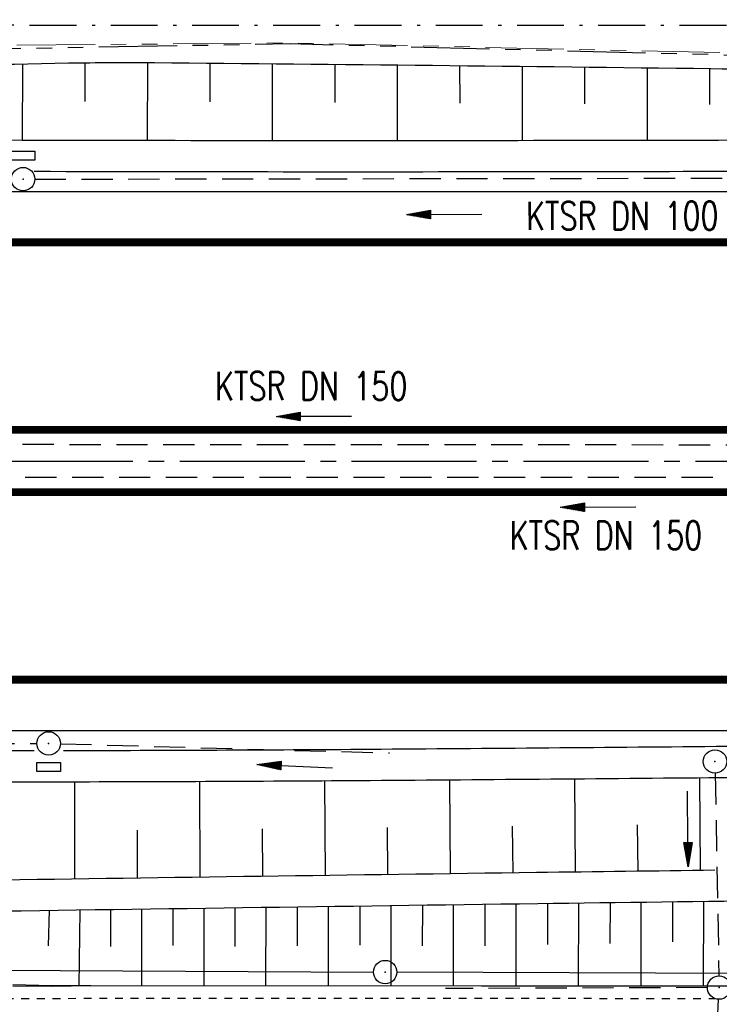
# Model space of a CAD drawing. Extents: x 0 to 1135, y 0 to 420.
# Tile 42 of 81: x 825 to 870, y 186 to 249. Entities that reach past the tile are written whole.
import ezdxf
from ezdxf.enums import TextEntityAlignment as Align

# ---------------------------------------------------------------- set-up
doc = ezdxf.new("R2010")
doc.units = 0
doc.header["$LTSCALE"] = 2
doc.header["$MEASUREMENT"] = 0
for name, pattern in [('ACAD_ISO03W100', [0.5, 0.25, -0.25]), ('ACHSE', [5.5, 4, -0.5, 0.5, -0.5]), ('AUSGEZOGEN', [0]), ('BAB-FM2', [2.6, 1.5, -0.5, 0.1, -0.5]), ('GESTRICH-X2', [1.5, 1, -0.5]), ('PHANTOMX2', [5, 2.5, -0.5, 0.5, -0.5, 0.5, -0.5])]:
    doc.linetypes.add(name, pattern=pattern)
doc.layers.get('0').update_dxf_attribs({"color": 8, "linetype": 'AUSGEZOGEN'})
for name, color, linetype in [('ACHSETOP', 250, 'ACHSE'), ('BAB_FM', 8, 'BAB-FM2'), ('BOESCHG', 8, 'AUSGEZOGEN'), ('Boeschungen', 15, 'CONTINUOUS'), ('FBRTOP', 8, 'AUSGEZOGEN'), ('GRENZL-BAB', 7, 'AUSGEZOGEN'), ('GRENZP-BAB', 7, 'AUSGEZOGEN'), ('KANAL', 200, 'GESTRICH-X2'), ('Lichtwellenleiter COLT', 8, 'PHANTOMX2'), ('Lichtwellenleiter GLH', 8, 'PHANTOMX2'), ('MULDE', 8, 'AUSGEZOGEN'), ('PFEIL', 200, 'CONTINUOUS'), ('SCHSYMBOL', 200, 'AUSGEZOGEN'), ('TE', 15, 'CONTINUOUS'), ('TEXTO', 200, 'CONTINUOUS')]:
    doc.layers.add(name, color=color, linetype=linetype)
doc.styles.add('ROMANS', font='romans.shx', dxfattribs={"width": 0.8})

# ---------------------------------------------------------------- blocks, each defined once
blk = doc.blocks.new('GST')
at = {"color": 0}
blk.add_circle((0, 0), 0.75, dxfattribs=at)
blk.add_point((0, 0), dxfattribs=at)
blk = doc.blocks.new('13')
blk.add_lwpolyline([(0.755, 1.218), (-0.748, 1.218), (-0.748, 1.801), (0.755, 1.801)], close=True)
at = {"rotation": 180}
blk.add_blockref('GST', (0, 0), dxfattribs=at)
blk = doc.blocks.new('10')
blk.add_blockref('GST', (0, 0))
blk = doc.blocks.new('17')
blk.add_lwpolyline([(-0.755, -1.218), (0.748, -1.218), (0.748, -1.801), (-0.755, -1.801)], close=True)
blk.add_blockref('GST', (0, 0))
blk = doc.blocks.new('PFEIL2')
at = {"color": 0}
for p, q in [((0.88, 0.002), (-2.401, -0.012)), ((0.881, -0.271), (0.879, 0.276)), ((0.879, 0.276), (2.429, 0.009)), ((0.911, 0.27), (0.879, 0.265)), ((0.965, 0.261), (0.879, 0.246)), ((1.019, 0.252), (0.879, 0.228)), ((1.073, 0.242), (0.879, 0.209)), ((1.127, 0.233), (0.879, 0.191)), ((1.181, 0.224), (0.879, 0.172)), ((1.235, 0.214), (0.879, 0.154)), ((1.289, 0.205), (0.879, 0.135)), ((1.343, 0.196), (0.879, 0.117)), ((1.397, 0.187), (0.879, 0.098)), ((1.451, 0.177), (0.879, 0.08)), ((1.505, 0.168), (0.879, 0.061)), ((1.559, 0.159), (0.88, 0.043)), ((1.613, 0.149), (0.88, 0.024)), ((1.668, 0.14), (0.88, 0.006)), ((1.722, 0.131), (0.88, -0.013)), ((1.776, 0.121), (0.88, -0.031)), ((1.83, 0.112), (0.88, -0.05)), ((1.884, 0.103), (0.88, -0.068)), ((1.938, 0.094), (0.88, -0.087)), ((1.992, 0.084), (0.88, -0.105)), ((2.046, 0.075), (0.88, -0.124)), ((2.1, 0.066), (0.88, -0.142)), ((2.154, 0.056), (0.88, -0.161)), ((2.208, 0.047), (0.88, -0.179)), ((2.262, 0.038), (0.881, -0.198)), ((2.316, 0.029), (0.881, -0.216)), ((2.37, 0.019), (0.881, -0.235)), ((2.424, 0.01), (0.881, -0.253)), ((2.429, 0.009), (0.881, -0.271))]:
    blk.add_line(p, q, dxfattribs=at)

msp = doc.modelspace()

# ---------------------------------------------------------------- linework, layer by layer
at = {"layer": 'ACHSETOP'}
msp.add_lwpolyline([(25, 220.373), (447.448, 220.371), (747.448, 220.371), (922.448, 220.371), (950, 220.371)], dxfattribs=at)
at = {"layer": 'BAB_FM', "flags": 128}
msp.add_lwpolyline([(426.403, 254.633), (461.403, 256.5), (499.278, 256.049), (504.778, 256.449), (526.401, 250.18), (576.401, 249.264), (626.401, 248.748), (676.401, 248.633), (726.401, 248.817), (776.401, 248.501), (826.401, 248.286), (876.401, 248.27), (909.401, 248.16), (909.399, 241.36), (906.399, 241.361)], dxfattribs=at)
at = {"layer": 'BOESCHG'}
for p, q in [((833.373, 245.884), (833.364, 240.885)), ((825.377, 245.802), (825.364, 240.902)), ((829.375, 245.872), (829.37, 243.382)), ((837.37, 245.85), (837.367, 243.364)), ((841.368, 245.812), (841.364, 240.876)), ((845.365, 245.774), (845.365, 243.324)), ((849.363, 245.733), (849.364, 240.874)), ((853.361, 245.69), (853.363, 243.283)), ((857.358, 245.646), (857.364, 240.881)), ((861.357, 245.6), (861.361, 243.243)), ((865.356, 245.552), (865.364, 240.893)), ((869.354, 245.502), (869.359, 243.202)), ((844.708, 199.881), (844.747, 193.829)), ((852.708, 199.94), (852.754, 193.94)), ((860.707, 200.004), (860.757, 194.048)), ((868.707, 200.074), (868.761, 194.153)), ((828.708, 199.816), (828.719, 193.602)), ((836.708, 199.839), (836.733, 193.717)), ((832.717, 196.743), (832.726, 193.66)), ((840.724, 196.816), (840.74, 193.773)), ((848.73, 196.897), (848.752, 193.885)), ((856.732, 196.983), (856.756, 193.994)), ((864.733, 197.07), (864.759, 194.101))]:
    msp.add_line(p, q, dxfattribs=at)
for points in [[(714.003, 241.259, -0.015302), (719.895, 242.406, -0.040335), (722.168, 242.591, -0.023657), (733.214, 242.073, 0.034239), (740.857, 241.877, 0.012406), (756.391, 242.928, -0.011506), (773.137, 244.092, -0.003601), (800.638, 245.169, -0.003579), (828.321, 245.856, -0.006573), (833.822, 245.881, -0.001015), (869.437, 245.501, -0.021543), (880.966, 244.857, -0.01043), (904.637, 242.009)], [(869.687, 194.164, 0.000191), (858.282, 194.015, 0.000266), (823.016, 193.52, -0.000375), (798.052, 193.175, -0.000079), (795.081, 193.136, 0.00001), (770.876, 192.827, 0.001809), (727.143, 192.109, -0.00582), (713.544, 191.995, -0.051873), (712.405, 192.117, -0.00007), (712.251, 192.15, -0.017422)], [(934.237, 192.889, -0.000638), (890.118, 192.393, 0.000925), (858.365, 192.018, 0.00022), (820.58, 191.486, -0.000369), (798.061, 191.175, -0.000079), (795.372, 191.14, 0.000009), (770.952, 190.828, 0.000425), (716.934, 190.092, 0.007022), (713.668, 189.999, 0.064802), (711.656, 189.65, 0.037341), (708.37, 188.352, 0.004668), (707.25, 187.797, -0.001022), (706.587, 187.462, -0.008199)]]:
    msp.add_lwpolyline(points, format="xyb", dxfattribs=at)
at = {"layer": 'Boeschungen', "linetype": 'Continuous'}
for points in [[(833.013, 186.757), (833.01, 191.665)], [(835.012, 191.693), (835.013, 189.351)], [(837.014, 186.759), (837.015, 191.721)], [(838.967, 191.749), (838.965, 189.275)], [(840.965, 186.762), (840.969, 191.777)], [(842.969, 191.805), (842.968, 189.334)], [(844.967, 186.764), (844.971, 191.833)], [(846.974, 191.861), (846.97, 189.376)], [(848.968, 186.766), (848.976, 191.889)], [(850.976, 191.917), (850.973, 189.331)], [(852.969, 186.768), (852.978, 191.944)], [(854.98, 191.972), (854.974, 189.33)], [(856.97, 186.77), (856.982, 191.999)], [(858.983, 192.027), (858.977, 189.405)], [(860.972, 186.772), (860.985, 192.054)], [(862.987, 192.08), (862.98, 189.471)], [(864.973, 186.774), (864.988, 192.106)], [(866.99, 192.132), (866.981, 189.589)], [(868.974, 186.776), (868.991, 192.157)], [(827.079, 191.58), (827.024, 189.323)], [(829.012, 186.755), (829.069, 191.608)], [(831.01, 191.636), (831.011, 189.288)], [(824.76, 186.759), (827.261, 186.748), (829.763, 186.786), (854.77, 186.774), (869.724, 186.757), (879.727, 186.762), (904.734, 186.75), (929.741, 186.737), (944.747, 186.77), (950, 186.773)], [(824.763, 186.859), (827.262, 186.798), (829.763, 186.786), (854.77, 186.774), (869.724, 186.757), (879.727, 186.762), (904.734, 186.75), (929.741, 186.737), (944.747, 186.77), (950, 186.773)], [(824.763, 186.859), (827.262, 186.798), (829.763, 186.786), (854.77, 186.774), (869.157, 186.758)], [(827.011, 186.754), (827.012, 186.804)]]:
    msp.add_lwpolyline(points, dxfattribs=at)
at = {"layer": 'FBRTOP'}
for points in [[(724.914, 237.621), (747.448, 237.621), (922.448, 237.621), (950, 237.621)], [(728.909, 203.121), (747.448, 203.121), (922.448, 203.121), (937.013, 203.121)]]:
    msp.add_lwpolyline(points, dxfattribs=at)
at = {"layer": 'FBRTOP', "const_width": 0.5}
for points in [[(25, 234.373), (447.448, 234.371), (747.448, 234.371), (922.448, 234.371), (950, 234.371)], [(25, 206.373), (447.448, 206.371), (747.448, 206.371), (922.448, 206.371), (950, 206.371)]]:
    msp.add_lwpolyline(points, dxfattribs=at)
for points in [[(421.878, 222.371), (447.448, 222.371), (747.448, 222.371, 0.000001), (834.948, 222.371, -0.000001), (922.448, 222.371, 0), (950, 222.371, 0.000001)], [(421.867, 218.371), (447.448, 218.371), (747.448, 218.371, 0.000001), (834.948, 218.371, -0.000001), (922.448, 218.371, 0), (950, 218.371, 0.000001)]]:
    msp.add_lwpolyline(points, format="xyb", dxfattribs=at)
at = {"layer": 'GRENZL-BAB'}
for p, q in [((713.199, 188.304), (847.844, 187.65)), ((950, 187.221), (849.344, 187.643))]:
    msp.add_line(p, q, dxfattribs=at)
at = {"layer": 'KANAL'}
for p, q in [((826.155, 238.418), (886.241, 238.503)), ((813.389, 221.447), (910.986, 221.391)), ((813.559, 219.331), (911.228, 219.341)), ((777.874, 202.285), (826.295, 202.282)), ((827.806, 202.265), (848.862, 201.675)), ((869.717, 200.379), (869.956, 187.403)), ((869.219, 186.65), (852.446, 186.589)), ((869.334, 172.481), (869.936, 185.904))]:
    msp.add_line(p, q, dxfattribs=at)
at = {"layer": 'Lichtwellenleiter COLT', "lineweight": 0, "flags": 128}
msp.add_lwpolyline([(950, 245.542), (915.86, 245.266), (880.502, 246.285), (842.246, 247.146), (751.665, 246.313), (722.735, 246.064), (695.223, 245.14), (644.016, 246.758)], dxfattribs=at)
at = {"layer": 'Lichtwellenleiter GLH', "flags": 128}
msp.add_lwpolyline([(540.343, 247.975), (548.11, 248.584), (598.836, 247.01), (644.274, 246.478), (670.867, 245.693), (719.517, 245.849), (751.882, 246.216), (804.759, 246.439), (842.521, 247.1), (911.739, 245.318), (950, 245.531)], dxfattribs=at)
at = {"layer": 'MULDE'}
for points in [[(905.358, 241.26, -0.000789), (900.545, 241.012, -0.011384), (900.211, 241.003, -0.000743), (858.095, 240.883, -0.000981), (826.174, 240.901, -0.000324), (800.309, 240.984, 0.000349), (776.286, 241.059, 0.00415), (758.111, 240.953, -0.002275), (724.965, 240.634, -0.015584), (723.15, 240.682, -0.002946), (713.702, 241.279)], [(886.185, 238.949, -0.000492), (857.966, 238.883, -0.000981), (826.173, 238.901, -0.000001), (826.126, 238.901, 0.000348)], [(826.131, 201.811, -0.000005), (781.333, 201.746, -0.000074), (777.959, 201.742, -0.00323)], [(870.501, 202.09, -0.000482), (847.621, 201.901, -0.001447), (828, 201.814, -0.000006)], [(870.749, 200.092, -0.000487), (847.631, 199.901, -0.001461), (827.809, 199.814, -0.000006), (781.328, 199.746, -0.000075), (777.874, 199.742, -0.00323), (740.687, 199.94, 0.007025), (723.587, 199.901, 0.0202), (718.438, 199.609, -0.010238), (708.295, 198.83, -0.018952), (700.964, 198.696, 0.030013), (696.336, 198.51, 0.031618), (695.669, 198.399, 0.005577), (691.946, 197.497, 0.043867), (689.25, 196.553, 0.01491), (687.396, 195.647)]]:
    msp.add_lwpolyline(points, format="xyb", dxfattribs=at)
at = {"layer": 'TE', "linetype": 'ACAD_ISO03W100', "flags": 128}
msp.add_lwpolyline([(790.308, 185.972), (791.231, 185.98), (792.731, 185.943), (794.232, 185.956), (795.732, 185.97), (797.233, 185.983), (798.733, 185.946), (800.233, 185.959), (801.734, 185.973), (803.235, 185.986), (804.735, 185.949), (807.236, 185.988), (809.737, 185.977), (812.237, 185.965), (814.738, 185.954), (817.238, 185.943), (819.74, 185.982), (822.24, 185.97), (824.741, 185.959), (827.241, 185.948), (829.743, 185.987), (854.75, 185.974), (869.692, 185.957)], dxfattribs=at)

# ---------------------------------------------------------------- block references
at = {"layer": 'GRENZP-BAB'}
msp.add_blockref('GST', (848.594, 187.647), dxfattribs=at)
at = {"layer": 'PFEIL'}
for p, rotation in [((852.383, 236.165), 180.0794673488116), ((844.039, 223.237), 179.9688673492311), ((862.231, 217.425), 180.0107673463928), ((842.815, 200.837), 177.2611543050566), ((867.969, 196.823), 270.3166280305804)]:
    msp.add_blockref('PFEIL2', p, dxfattribs=dict(at, rotation=rotation))
at = {"layer": 'SCHSYMBOL', "rotation": 359.9999956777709}
for name, p in [('13', (825.418, 238.42)), ('17', (827.056, 202.286)), ('10', (869.703, 201.129)), ('10', (869.969, 186.653))]:
    msp.add_blockref(name, p, dxfattribs=at)

# ---------------------------------------------------------------- texts
at = {"layer": 'TEXTO', "style": 'ROMANS', "width": 0.75}
for s, rotation, p in [('KTSR DN 100', 0.07947, (863.774, 235.172)), ('KTSR DN 150', 359.96887, (843.856, 224.273)), ('KTSR DN 150', 0.01077, (862.726, 214.714))]:
    msp.add_text(s, height=1.8, rotation=rotation, dxfattribs=at).set_placement(p, align=Align.CENTER)

doc.saveas('drawing.dxf')
